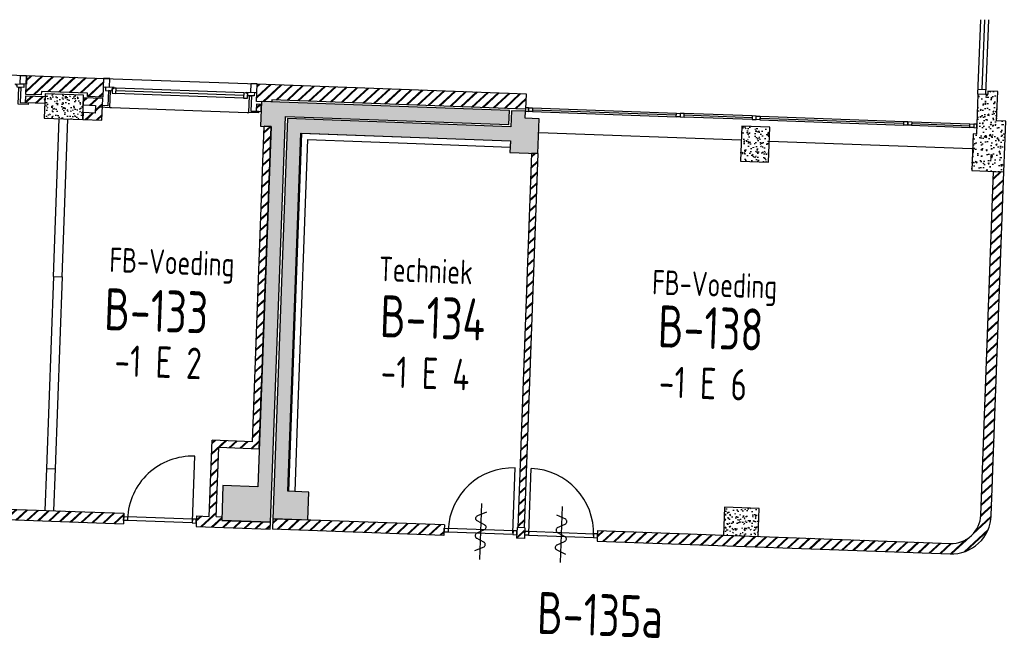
# Model space of a CAD drawing. Header units: millimetres. Extents: x 119024465 to 119292677, y 483022511 to 483148062.
# Tile 100 of 162: x 119115853 to 119129939, y 483088334 to 483097202. Entities that reach past the tile are written whole.
import ezdxf
from ezdxf.enums import TextEntityAlignment as Align

# ---------------------------------------------------------------- set-up
doc = ezdxf.new("R2010")
doc.units = ezdxf.units.MM
doc.header["$LTSCALE"] = 100
doc.layers.get('0').update_dxf_attribs({"linetype": 'CONTINUOUS'})
for name, color, linetype in [('AL21----', 1, 'CONTINUOUS'), ('AL21----_ARC', 8, 'CONTINUOUS'), ('AL22----', 2, 'CONTINUOUS'), ('AL22----_ARC', 8, 'CONTINUOUS'), ('AL28----', 4, 'CONTINUOUS'), ('AL28----_ARC', 8, 'CONTINUOUS'), ('AL31----', 5, 'CONTINUOUS'), ('AL32----', 6, 'CONTINUOUS'), ('BT00----_HOTELNRS', 3, 'CONTINUOUS'), ('BT00----_RUIMTENRS', 7, 'CONTINUOUS'), ('BT00----_TEKST', 1, 'CONTINUOUS'), ('Overlap', 8, 'CONTINUOUS')]:
    doc.layers.add(name, color=color, linetype=linetype)
doc.styles.get("Standard").update_dxf_attribs({"font": 'ISOCP.SHX'})
pattern_1 = [(42.91200747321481, (119019962.2742813, 483024813.6206701), (-74.89618102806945, 80.56402464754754), []), (42.91200747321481, (119019962.8207955, 483024828.6107109), (-74.89618102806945, 80.56402464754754), [])]
pattern_2 = [(47.91200747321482, (119019962.2742813, 483024813.6206701), (181.4829786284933, -22.56626980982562), [19.05, -209.55]), (352.9120074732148, (119019962.2742813, 483024813.6206701), (-28.25841556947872, 192.213838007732), [15.24, -167.64]), (98.3630074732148, (119019977.3978074, 483024811.7401567), (153.2251895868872, 169.6466752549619), [16.19, -178.09]), (44.09620747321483, (119019964.1251427, 483024864.3869415), (269.3672764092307, -51.89098330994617), [28.575, -314.325]), (94.54760747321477, (119019986.5723966, 483024860.0627209), (246.2613818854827, 238.6116259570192), [24.285, -267.135]), (349.0960074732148, (119019964.1251427, 483024864.3869415), (246.2617370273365, 238.6111746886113), [22.86, -251.46]), (18.91200747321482, (119019989.045563, 483024850.7699429), (147.7882449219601, -107.7215982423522), [19.05, -209.55]), (323.9120074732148, (119019989.045563, 483024850.7699429), (68.47175066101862, 181.813962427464), [15.24, -167.64]), (69.36340747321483, (119020001.3611778, 483024841.7931723), (216.2595933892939, 74.09278923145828), [16.19, -178.09]), (35.41200747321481, (119019962.2742813, 483024813.6206701), (6.1672544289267, 84.38636762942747), [0, -165.608, 0, -170.18, 0, -168.275]), (5.412007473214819, (119019962.2742813, 483024813.6206701), (70.42530466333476, 97.67953384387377), [0, -97.028, 0, -161.798, 0, -64.135]), (325.4120074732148, (119019905.6698887, 483024815.6843805), (135.2918473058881, -10.66508593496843), [0, -63.5, 0, -198.12, 0, -262.8899999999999]), (315.4120074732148, (119019880.286753, 483024816.6098112), (148.9572270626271, 20.01262926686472), [0, -82.54999999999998, 0, -131.572, 0, -186.69])]

# ---------------------------------------------------------------- blocks, each defined once
blk = doc.blocks.new('KOLOM')
at = {"layer": 'AL28----', "linetype": 'Continuous'}
for p, q in [((0.5, 0.5), (-0.5, 0.5)), ((-0.5, 0.5), (-0.5, -0.5)), ((0.5, -0.5), (0.5, 0.5)), ((-0.5, -0.5), (0.5, -0.5))]:
    blk.add_line(p, q, dxfattribs=at)
blk = doc.blocks.new('550x350')
at = {"layer": 'AL28----_ARC'}
h = blk.add_hatch(dxfattribs=at)
h.set_pattern_fill('AR-CONC', color=256, style=0)
h.set_pattern_definition([(49.99999999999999, (-57568.72900889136, -77641.3486842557), (182.184668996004, -15.93908553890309), [19.05, -209.55]), (355, (-57568.72900889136, -77641.3486842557), (-35.24282597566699, 191.05664288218), [15.24, -167.64]), (100.451, (-57553.54700889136, -77642.67693425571), (146.9425016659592, 175.1166878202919), [16.19, -178.09]), (46.18420000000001, (-57568.72900889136, -77590.5486842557), (271.0790408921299, -42.04232793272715), [28.575, -314.325]), (96.6356, (-57546.13910889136, -77594.0521842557), (237.4042344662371, 247.4255558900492), [24.285, -267.135]), (351.1840000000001, (-57568.72900889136, -77590.5486842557), (237.4046058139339, 247.4251178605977), [22.86, -251.46]), (21, (-57543.32900889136, -77603.2486842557), (151.6148798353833, -102.2655185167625), [19.05, -209.55]), (326.0000000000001, (-57543.32900889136, -77603.2486842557), (61.80202834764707, 184.1879661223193), [15.24, -167.64]), (71.4514, (-57530.69450889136, -77611.7707842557), (213.4164907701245, 81.92285771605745), [16.19, -178.09]), (37.50000000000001, (-57568.72900889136, -77641.3486842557), (3.088603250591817, 84.55503887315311), [0, -165.608, 0, -170.18, 0, -168.275]), (7.499999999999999, (-57568.72900889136, -77641.3486842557), (66.81966251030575, 100.1805748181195), [0, -97.02799999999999, 0, -161.798, 0, -64.135]), (327.5, (-57625.37100889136, -77641.3486842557), (135.5905951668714, -5.728743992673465), [0, -63.5, 0, -198.12, 0, -262.89]), (317.5, (-57650.77100889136, -77641.3486842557), (148.129181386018, 25.42649103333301), [0, -82.55, 0, -131.572, 0, -186.69])])
h.paths.add_polyline_path([(-275, 175), (-275, -175), (275, -174.9999999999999), (275, 175)])
at = {"layer": 'AL28----', "xscale": 550, "yscale": 350, "zscale": 2600}
blk.add_blockref('KOLOM', (0, 0), dxfattribs=at)
blk = doc.blocks.new('500x400')
at = {"layer": 'AL28----_ARC'}
h = blk.add_hatch(dxfattribs=at)
h.set_pattern_fill('AR-CONC', color=256, style=0)
h.set_pattern_definition([(49.99999999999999, (-104267.0792843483, -69886.70259675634), (182.184668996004, -15.93908553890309), [19.05, -209.55]), (355, (-104267.0792843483, -69886.70259675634), (-35.24282597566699, 191.05664288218), [15.24, -167.64]), (100.451, (-104251.8972843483, -69888.03084675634), (146.9425016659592, 175.1166878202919), [16.19, -178.09]), (46.18420000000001, (-104267.0792843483, -69835.90259675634), (271.0790408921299, -42.04232793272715), [28.575, -314.325]), (96.6356, (-104244.4893843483, -69839.40609675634), (237.4042344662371, 247.4255558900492), [24.285, -267.135]), (351.1840000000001, (-104267.0792843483, -69835.90259675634), (237.4046058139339, 247.4251178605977), [22.86, -251.46]), (21, (-104241.6792843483, -69848.60259675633), (151.6148798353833, -102.2655185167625), [19.05, -209.55]), (326.0000000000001, (-104241.6792843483, -69848.60259675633), (61.80202834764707, 184.1879661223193), [15.24, -167.64]), (71.4514, (-104229.0447843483, -69857.12469675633), (213.4164907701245, 81.92285771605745), [16.19, -178.09]), (37.50000000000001, (-104267.0792843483, -69886.70259675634), (3.088603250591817, 84.55503887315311), [0, -165.608, 0, -170.18, 0, -168.275]), (7.499999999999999, (-104267.0792843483, -69886.70259675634), (66.81966251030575, 100.1805748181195), [0, -97.02799999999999, 0, -161.798, 0, -64.135]), (327.5, (-104323.7212843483, -69886.70259675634), (135.5905951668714, -5.728743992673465), [0, -63.5, 0, -198.12, 0, -262.89]), (317.5, (-104349.1212843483, -69886.70259675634), (148.129181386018, 25.42649103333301), [0, -82.55, 0, -131.572, 0, -186.69])])
h.paths.add_polyline_path([(-250, -200), (250, -200), (250, 200), (-250, 200)])
at = {"layer": 'AL28----', "xscale": 500, "yscale": 400, "zscale": 2600}
blk.add_blockref('KOLOM', (0, 0), dxfattribs=at)
blk = doc.blocks.new('114-31a')
at = {"color": 0, "linetype": 'Continuous'}
for p, q in [((0, 400), (0, -400)), ((-75.22076380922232, 278.9749930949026), (52.90113954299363, 224.7435648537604)), ((-53.78419477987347, 99.46940438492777), (53.34266716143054, 150.8047560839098)), ((-53.34266716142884, 25.53059561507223), (53.34266716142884, -25.53059561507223)), ((-53.34266716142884, -150.2564351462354), (52.9011395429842, -99.46940438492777)), ((-53.78419477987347, -224.195243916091), (74.77923619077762, -278.9116318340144))]:
    blk.add_line(p, q, dxfattribs=at)
for points in [[(74.77923619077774, 187.6370802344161, 0.1085803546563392), (71.06170708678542, 204.5540473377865, 0.1021137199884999), (60.13457525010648, 219.3489430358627, 0.04519307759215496), (52.9011395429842, 224.7435648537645, 0.02457701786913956)], [(53.34266716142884, 150.804756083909, 0.04259042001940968), (60.13457525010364, 155.9252174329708, 0.1021137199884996), (71.06170708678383, 170.720113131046, 0.1085803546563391), (74.77923619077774, 187.6370802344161, 0.1085803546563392)], [(-53.78419477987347, 99.46940438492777, 0.04259042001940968), (-60.57610286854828, 94.34894303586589, 0.1021137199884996), (-71.50323470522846, 79.55404733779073, 0.1085803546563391), (-75.22076380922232, 62.63708023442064, 0.1085803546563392)], [(-75.22076380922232, 62.63708023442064, 0.1085803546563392), (-71.50323470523, 45.7201131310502, 0.1021137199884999), (-60.57610286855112, 30.92521743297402, 0.04519307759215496), (-53.34266716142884, 25.53059561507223, 0.02457701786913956)], [(74.77923619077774, -62.36291976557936, -0.1085803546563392), (71.06170708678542, -79.2798868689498, -0.1021137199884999), (60.13457525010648, -94.07478256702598, -0.04519307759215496), (52.9011395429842, -99.46940438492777, -0.02457701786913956)], [(53.34266716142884, -25.53059561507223, -0.04259042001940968), (60.13457525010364, -30.65105696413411, -0.1021137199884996), (71.06170708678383, -45.44595266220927, -0.1085803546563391), (74.77923619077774, -62.36291976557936, -0.1085803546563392)], [(-75.22076380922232, -187.3629197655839, -0.1085803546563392), (-71.50323470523, -170.4459526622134, -0.1021137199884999), (-60.57610286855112, -155.6510569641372, -0.04519307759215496), (-53.34266716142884, -150.2564351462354, -0.02457701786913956)], [(-53.78419477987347, -224.195243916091, -0.04259042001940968), (-60.57610286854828, -219.0747825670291, -0.1021137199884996), (-71.50323470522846, -204.279886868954, -0.1085803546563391), (-75.22076380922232, -187.3629197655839, -0.1085803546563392)]]:
    blk.add_lwpolyline(points, format="xyb", dxfattribs=at)

msp = doc.modelspace()

# ---------------------------------------------------------------- hatches: boundary and pattern name
at = {"layer": 'AL21----_ARC'}
h = msp.add_hatch(dxfattribs=at)
h.set_pattern_fill('SCHOON', color=256, scale=2, angle=-2.087992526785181, style=0, pattern_type=2)
h.set_pattern_definition(pattern_1)
h.paths.add_polyline_path([(119115943.1788259, 483096132.4233535), (119115953.0160812, 483096402.2440873), (119117052.2857376, 483096362.1663806), (119117042.4484823, 483096092.3456469), (119116822.5945511, 483096100.3611882), (119116824.416265, 483096150.3279908), (119116164.8544711, 483096174.3746147), (119116163.0327572, 483096124.4078121)])
h = msp.add_hatch(dxfattribs=at)
h.set_pattern_fill('SCHOON', color=256, scale=2, angle=-2.087992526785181, style=0, pattern_type=2)
h.set_pattern_definition(pattern_1)
h.paths.add_polyline_path([(119123090.253306, 483095921.8850632), (119119462.6634403, 483096054.1414949), (119119461.5704119, 483096024.1614134), (119119241.7164806, 483096032.1769547), (119119250.8250503, 483096282.0109676), (119123098.2688474, 483096141.7389945)])
h = msp.add_hatch(dxfattribs=at)
h.set_pattern_fill('SCHOON', color=256, scale=2, angle=-2.087992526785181, style=0, pattern_type=2)
h.set_pattern_definition(pattern_1)
h.paths.add_polyline_path([(119115938.8067125, 483096012.5030273), (119115942.4501404, 483096112.4366324), (119116217.2675545, 483096102.4172058), (119116213.6241266, 483096002.4836007)])
h = msp.add_hatch(dxfattribs=at)
h.set_pattern_fill('SCHOON', color=256, scale=2, angle=-2.087992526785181, style=0, pattern_type=2)
h.set_pattern_definition(pattern_1)
h.paths.add_polyline_path([(119116938.1427638, 483095976.0687485), (119116934.1349931, 483095866.1417829), (119116759.2511841, 483095872.5177818), (119116755.6077563, 483095772.5841766), (119117030.4251704, 483095762.5647499), (119117041.7197962, 483096072.3589259), (119116766.9023821, 483096082.3783525), (119116763.2589542, 483095982.4447474)])
h = msp.add_hatch(dxfattribs=at)
h.set_pattern_fill('SCHOON', color=256, scale=2, angle=-2.087992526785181, style=0, pattern_type=2)
h.set_pattern_definition(pattern_1)
h.paths.add_polyline_path([(119119310.2126331, 483095989.6531132), (119119240.2591095, 483095992.2035127), (119119236.6156816, 483095892.2699075), (119119306.5692052, 483095889.719508)])
at = {"layer": 'AL22----_ARC'}
h = msp.add_hatch(dxfattribs=at)
h.set_pattern_fill('SCHOON', color=256, scale=2, angle=-2.087992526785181, style=0, pattern_type=2)
h.set_pattern_definition(pattern_1)
h.paths.add_polyline_path([(119119438.824179, 483089910.9312845), (119119442.4676068, 483090010.8648896), (119118742.9323713, 483090036.3688847), (119118744.7540852, 483090086.3356873), (119118664.8072011, 483090089.2504296), (119118700.877137, 483091078.5931203), (119119280.4920467, 483091057.4612387), (119119448.8184144, 483095674.3937954), (119119348.8848093, 483095678.0372233), (119119184.2018695, 483091161.0382717), (119118604.5869597, 483091182.1701533), (119118564.873596, 483090092.8938575), (119118382.0203359, 483090099.5604103), (119118376.5551941, 483089949.6600027)])
h = msp.add_hatch(dxfattribs=at)
h.set_pattern_fill('SCHOON', color=256, scale=2, angle=-2.087992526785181, style=0, pattern_type=2)
h.set_pattern_definition(pattern_1)
h.paths.add_polyline_path([(119123267.1669207, 483095285.0164952), (119123177.2266761, 483095288.2955803), (119123147.3505676, 483094468.8400183), (119122976.4738004, 483089781.9539379), (119123066.4140451, 483089778.6748528), (119123234.0117271, 483094375.6206886)])
h = msp.add_hatch(dxfattribs=at)
h.set_pattern_fill('SCHOON', color=256, scale=2, angle=-2.087992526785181, style=0, pattern_type=2)
h.set_pattern_definition(pattern_1)
edge = h.paths.add_edge_path()
edge.add_line((119129782.2550264, 483095031.4756207), (119129932.1554341, 483095026.0104789))
edge.add_line((119129932.1554341, 483095026.0104789), (119129752.7530458, 483090105.279763))
edge.add_arc((119129183.1314965, 483090126.0473019), 570, 267.9120074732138, 357.91200747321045, ccw=False)
edge.add_line((119129162.3639577, 483089556.4257526), (119124115.8877309, 483089740.4126319))
edge.add_line((119124115.8877309, 483089740.4126319), (119124121.3528727, 483089890.3130396))
edge.add_line((119124121.3528727, 483089890.3130395), (119129167.8290995, 483089706.3261603))
edge.add_arc((119129183.1314965, 483090126.0473019), 420, 267.9120074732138, 357.9120074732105)
edge.add_line((119129602.8526381, 483090110.7449049), (119129782.2550264, 483095031.4756207))
h = msp.add_hatch(dxfattribs=at)
h.set_pattern_fill('SCHOON', color=256, scale=2, angle=-2.087992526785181, style=0, pattern_type=2)
h.set_pattern_definition(pattern_1)
h.paths.add_polyline_path([(119117342.7108426, 483090137.4520603), (119117337.2457008, 483089987.5516525), (119115203.6443301, 483090065.3395267), (119115209.1094718, 483090215.2399343)])
h = msp.add_hatch(dxfattribs=at)
h.set_pattern_fill('SCHOON', color=256, scale=2, angle=-2.087992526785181, style=0, pattern_type=2)
h.set_pattern_definition(pattern_1)
h.paths.add_polyline_path([(119121928.8425876, 483089970.2486433), (119121677.3309186, 483089979.418378), (119121582.7939596, 483089982.8650523), (119121356.8277131, 483089991.1034394), (119121255.3735159, 483089994.8023058), (119121179.2827212, 483089997.576461), (119121075.5229737, 483090001.3593842), (119119474.2694023, 483090059.7386639), (119119468.8042605, 483089909.8382562), (119121923.3774458, 483089820.3482357)])
at = {"layer": 'AL28----_ARC'}
h = msp.add_hatch(dxfattribs=at)
h.set_pattern_fill('AR-CONC', color=256, angle=-2.087992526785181, style=0)
h.set_pattern_definition([(47.91200747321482, (119019962.2742813, 483024813.6206701), (181.4829786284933, -22.56626980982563), [19.05, -209.55]), (352.9120074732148, (119019962.2742813, 483024813.6206701), (-28.25841556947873, 192.213838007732), [15.24, -167.64]), (98.3630074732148, (119019977.3978074, 483024811.7401567), (153.2251895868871, 169.6466752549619), [16.19, -178.09]), (44.09620747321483, (119019964.1251427, 483024864.3869415), (269.3672764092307, -51.89098330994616), [28.575, -314.325]), (94.54760747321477, (119019986.5723966, 483024860.0627209), (246.2613818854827, 238.6116259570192), [24.285, -267.135]), (349.0960074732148, (119019964.1251427, 483024864.3869415), (246.2617370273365, 238.6111746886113), [22.86, -251.46]), (18.91200747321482, (119019989.045563, 483024850.7699429), (147.7882449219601, -107.7215982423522), [19.05, -209.55]), (323.9120074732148, (119019989.045563, 483024850.7699429), (68.4717506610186, 181.813962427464), [15.24, -167.64]), (69.36340747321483, (119020001.3611778, 483024841.7931723), (216.2595933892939, 74.0927892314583), [16.19, -178.09]), (35.41200747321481, (119019962.2742813, 483024813.6206701), (6.1672544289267, 84.38636762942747), [0, -165.608, 0, -170.18, 0, -168.275]), (5.412007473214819, (119019962.2742813, 483024813.6206701), (70.42530466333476, 97.67953384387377), [0, -97.02799999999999, 0, -161.798, 0, -64.135]), (325.4120074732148, (119019905.6698887, 483024815.6843805), (135.291847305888, -10.66508593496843), [0, -63.5, 0, -198.12, 0, -262.8899999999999]), (315.4120074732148, (119019880.286753, 483024816.6098112), (148.9572270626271, 20.01262926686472), [0, -82.54999999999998, 0, -131.572, 0, -186.69])])
h.paths.add_polyline_path([(119129958.5702865, 483095750.5291161), (119129828.6565998, 483095755.2655723), (119129843.9589968, 483096174.9867139), (119129704.0519497, 483096180.0875129), (119129702.26667, 483096131.1200468), (119129562.3596229, 483096136.2208458), (119129541.5556497, 483095565.5999601), (119129491.5888471, 483095567.421674), (119129472.4608508, 483095042.7702472), (119129932.1554344, 483095026.0104789)])
h = msp.add_hatch(dxfattribs=at)
h.set_pattern_fill('AR-CONC', color=256, angle=-2.087992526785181, style=0)
h.set_pattern_definition(pattern_2)
h.paths.add_polyline_path([(119119448.8184144, 483095674.3937954), (119119260.8175362, 483090517.819771), (119118761.1495106, 483090536.0369103), (119118742.9323713, 483090036.3688847), (119119442.4676068, 483090010.8648896), (119119654.1507661, 483095817.0073474), (119122852.0261302, 483095700.4176555), (119122859.3129859, 483095900.2848658), (119119311.6700042, 483096029.6265551), (119119298.9180067, 483095679.8589373)])
h = msp.add_hatch(dxfattribs=at)
h.set_pattern_fill('AR-CONC', color=256, angle=-2.087992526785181, style=0)
h.set_pattern_definition(pattern_2)
h.paths.add_polyline_path([(119119973.937428, 483090041.5215245), (119119988.5111394, 483090441.255945), (119119688.710324, 483090452.1862286), (119119875.6181738, 483095578.7801715), (119122873.6263276, 483095469.4773354), (119122867.4325002, 483095299.5902067), (119123267.1669207, 483095285.0164952), (119123285.3840601, 483095784.6845208), (119123085.5168498, 483095791.9713765), (119123089.1602777, 483095891.9049817), (119122889.2930674, 483095899.1918374), (119122880.9131833, 483095669.3445457), (119119683.0378193, 483095785.9342375), (119119474.2694023, 483090059.7386639)])

# ---------------------------------------------------------------- linework, layer by layer
at = {"layer": 'AL21----'}
for p, q in [((119117142.2415344, 483095947.6136643), (119117167.2249357, 483095946.7028074)), ((119119105.9368751, 483095876.0203067), (119119130.9202764, 483095875.1094498)), ((119123133.9534421, 483095940.3051098), (119123132.1317282, 483095890.3383073)), ((119129503.7214328, 483095708.0730173), (119129501.8997189, 483095658.1062148))]:
    msp.add_line(p, q, dxfattribs=at)
for points in [[(119115943.1788259, 483096132.4233535), (119115953.0160812, 483096402.2440873), (119117052.2857376, 483096362.1663806), (119117042.4484823, 483096092.3456469), (119116822.5945511, 483096100.3611882), (119116824.416265, 483096150.3279908), (119116164.8544711, 483096174.3746147), (119116163.0327572, 483096124.4078121)], [(119123090.253306, 483095921.8850632), (119119462.6634403, 483096054.1414949), (119119461.5704119, 483096024.1614134), (119119241.7164806, 483096032.1769547), (119119250.8250503, 483096282.0109676), (119123098.2688474, 483096141.7389945), (119123090.253306, 483095921.8850632)], [(119115938.8067125, 483096012.5030273), (119115942.4501404, 483096112.4366324), (119116217.2675545, 483096102.4172058), (119116213.6241266, 483096002.4836007), (119115938.8067125, 483096012.5030273)], [(119119310.2126331, 483095989.6531132), (119119240.2591095, 483095992.2035127), (119119236.6156816, 483095892.2699075), (119119306.5692052, 483095889.719508)]]:
    msp.add_lwpolyline(points, close=True, dxfattribs=at)
msp.add_lwpolyline([(119116938.1427638, 483095976.0687485), (119116934.1349931, 483095866.1417829), (119116759.2511841, 483095872.5177818), (119116755.6077563, 483095772.5841766), (119117030.4251704, 483095762.5647499), (119117030.4251704, 483095762.5647499), (119117041.7197962, 483096072.3589259), (119116766.9023821, 483096082.3783525), (119116763.2589542, 483095982.4447474), (119116938.1427638, 483095976.0687485)], dxfattribs=at)
at = {"layer": 'AL22----'}
for p, q in [((119116335.5100426, 483093526.9300037), (119116417.8321707, 483095784.8989628)), ((119116461.4263851, 483093522.3392846), (119116543.7485131, 483095780.3082438)), ((119119184.2018695, 483091161.0382717), (119119348.8848093, 483095678.0372233)), ((119119280.4920467, 483091057.4612387), (119119448.8184144, 483095674.3937954)), ((119119448.8184144, 483095674.3937954), (119119348.8848093, 483095678.0372233)), ((119119885.6115343, 483095578.4158288), (119119698.7036846, 483090451.8218859)), ((119119885.6115343, 483095578.4158288), (119122873.6263276, 483095469.4773354)), ((119119972.2726939, 483095485.196499), (119119834.1867776, 483091697.7128648)), ((119119972.2726939, 483095485.196499), (119121526.9623489, 483095428.5148692)), ((119122873.6263276, 483095469.4773354), (119122870.3472425, 483095379.5370908)), ((119121526.9623489, 483095428.5148692), (119122870.3472425, 483095379.5370908)), ((119123177.2266761, 483095288.2955803), (119123144.0714825, 483094378.8997737)), ((119123267.1669207, 483095285.0164952), (119123177.2266761, 483095288.2955803)), ((119123267.1669207, 483095285.0164952), (119123234.0117271, 483094375.6206886)), ((119129602.8526381, 483090110.7449049), (119129782.2550264, 483095031.4756207)), ((119129752.7530458, 483090105.279763), (119129932.1554341, 483095026.0104789)), ((119129782.2550264, 483095031.4756207), (119129932.1554341, 483095026.0104789)), ((119123144.0714825, 483094378.8997737), (119122981.9389422, 483089931.8543456)), ((119123234.0117271, 483094375.6206885), (119123071.8791869, 483089928.5752606)), ((119116335.5100426, 483093526.9300038), (119116235.3156028, 483090778.7511079)), ((119116335.5100426, 483093526.9300037), (119116461.4263851, 483093522.3392846)), ((119116461.4263851, 483093522.3392847), (119116361.2321186, 483090774.1651436)), ((119119834.1867776, 483091697.7128648), (119119788.6439292, 483090448.5428007)), ((119118564.873596, 483090092.8938575), (119118604.5869597, 483091182.1701533)), ((119119184.2018695, 483091161.0382717), (119118604.5869597, 483091182.1701533)), ((119118664.8072011, 483090089.2504296), (119118700.877137, 483091078.5931203)), ((119119280.4920467, 483091057.4612387), (119118700.877137, 483091078.5931203)), ((119116235.3157762, 483090778.7558628), (119116213.4377292, 483090178.6747905)), ((119116235.3157762, 483090778.7558628), (119116361.2321186, 483090774.1651437)), ((119116361.2321186, 483090774.1651437), (119116339.354245, 483090174.0888262)), ((119119788.6439292, 483090448.5428007), (119119698.7036846, 483090451.8218859)), ((119115209.1094718, 483090215.2399343), (119117342.7108426, 483090137.4520603)), ((119117342.7108426, 483090137.4520603), (119117337.2457008, 483089987.5516525)), ((119118382.0203359, 483090099.5604103), (119118376.5551941, 483089949.6600027)), ((119118382.0203359, 483090099.5604103), (119118564.873596, 483090092.8938575)), ((119118664.8072011, 483090089.2504296), (119118744.7540852, 483090086.3356873)), ((119118744.7540852, 483090086.3356873), (119118742.9323713, 483090036.3688847)), ((119115203.6443301, 483090065.3395267), (119117337.2457008, 483089987.5516525)), ((119118376.5551941, 483089949.6600027), (119119438.824179, 483089910.9312845)), ((119119442.4676068, 483090010.8648896), (119118742.9323713, 483090036.3688847)), ((119119438.824179, 483089910.9312845), (119119442.4676068, 483090010.8648896)), ((119119474.2694023, 483090059.7386639), (119119468.8042605, 483089909.8382562)), ((119121928.8425876, 483089970.2486433), (119119474.2694023, 483090059.7386639)), ((119121928.8425876, 483089970.2486433), (119121923.3774458, 483089820.3482357)), ((119121923.3774458, 483089820.3482357), (119119468.8042605, 483089909.8382562)), ((119122968.1520809, 483089932.3569936), (119122962.6869391, 483089782.4565859)), ((119123082.0433794, 483089928.2046894), (119122968.1520809, 483089932.3569937)), ((119123082.0433794, 483089928.2046894), (119123076.5782376, 483089778.3042818)), ((119124121.3528727, 483089890.3130395), (119124115.8877309, 483089740.4126319)), ((119124121.3528727, 483089890.3130395), (119129167.8290995, 483089706.3261604)), ((119123076.5782376, 483089778.3042818), (119122962.6869391, 483089782.456586)), ((119124115.8877309, 483089740.4126319), (119129162.3639577, 483089556.4257526))]:
    msp.add_line(p, q, dxfattribs=at)
for radius in [570, 420]:
    msp.add_arc((119129183.1314965, 483090126.0473019), radius, 267.9120074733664, 357.9120074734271, dxfattribs=at)
at = {"layer": 'AL28----'}
msp.add_lwpolyline([(119129958.5702865, 483095750.5291161), (119129828.6565998, 483095755.2655723), (119129843.9589968, 483096174.9867139), (119129704.0519497, 483096180.0875129), (119129702.26667, 483096131.1200468), (119129562.3596229, 483096136.2208458), (119129541.5556497, 483095565.5999601), (119129491.5888471, 483095567.421674), (119129472.4608508, 483095042.7702472), (119129932.1554344, 483095026.0104789)], close=True, dxfattribs=at)
for points in [[(119119448.8184144, 483095674.3937954), (119119260.8175362, 483090517.819771), (119118761.1495106, 483090536.0369103), (119118742.9323713, 483090036.3688847), (119119442.4676068, 483090010.8648896), (119119654.1507661, 483095817.0073474), (119122852.0261302, 483095700.4176555), (119122859.3129859, 483095900.2848658), (119119311.6700042, 483096029.6265551), (119119298.9180067, 483095679.8589373), (119119448.8184144, 483095674.3937954)], [(119119973.937428, 483090041.5215245), (119119988.5111394, 483090441.255945), (119119688.710324, 483090452.1862286), (119119875.6181738, 483095578.7801715), (119122873.6263276, 483095469.4773354), (119122867.4325002, 483095299.5902067), (119123267.1669207, 483095285.0164952), (119123285.3840601, 483095784.6845208), (119123085.5168498, 483095791.9713765), (119123089.1602777, 483095891.9049817), (119122889.2930674, 483095899.1918374), (119122880.9131833, 483095669.3445457), (119119683.0378193, 483095785.9342375), (119119474.2694023, 483090059.7386639), (119119973.937428, 483090041.5215245)]]:
    msp.add_lwpolyline(points, dxfattribs=at)
at = {"layer": 'AL31----'}
for p, q in [((119113754.4767684, 483096482.3995004), (119115953.0160812, 483096402.2440873)), ((119117052.2857376, 483096362.1663806), (119119250.8250503, 483096282.0109676)), ((119117177.2807966, 483096222.5195576), (119117174.6210943, 483096149.5680258)), ((119117174.6210943, 483096149.5680258), (119117230.5839131, 483096147.5277062)), ((119117233.2436155, 483096220.4792379), (119117177.2807966, 483096222.5195576)), ((119117230.5839131, 483096147.5277062), (119117233.2436155, 483096220.4792379)), ((119119057.3702148, 483096080.9258448), (119117230.5839131, 483096147.5277062)), ((119119058.700066, 483096117.4016106), (119117231.9137643, 483096184.0034721)), ((119119060.0299172, 483096153.8773766), (119117233.2436155, 483096220.4792379)), ((119119060.0299172, 483096153.8773765), (119119057.3702148, 483096080.9258447)), ((119119115.992736, 483096151.8370569), (119119060.0299172, 483096153.8773765)), ((119119113.3330337, 483096078.8855251), (119119115.992736, 483096151.8370569)), ((119119057.3702148, 483096080.9258447), (119119113.3330337, 483096078.8855251)), ((119117167.2249357, 483095946.7028074), (119119105.9368751, 483095876.0203067)), ((119123132.1317282, 483095890.3383073), (119123133.9534421, 483095940.3051098)), ((119123188.094547, 483095888.2979876), (119123132.1317282, 483095890.3383073)), ((119123133.9534421, 483095940.3051098), (119123189.916261, 483095938.2647902)), ((119123189.916261, 483095938.2647902), (119123188.094547, 483095888.2979876)), ((119123188.094547, 483095888.2979876), (119125246.0605886, 483095813.2676631)), ((119123189.005404, 483095913.2813889), (119125246.9714455, 483095838.2510643)), ((119123189.916261, 483095938.2647902), (119125247.8823025, 483095863.2344657)), ((119125246.0605886, 483095813.2676631), (119125247.8823025, 483095863.2344657)), ((119125247.8823025, 483095863.2344657), (119125303.8451214, 483095861.194146)), ((119125303.8451214, 483095861.194146), (119125302.0234074, 483095811.2273434)), ((119125303.8451214, 483095861.194146), (119125302.0234074, 483095811.2273434)), ((119125359.8079402, 483095859.1538264), (119125303.8451214, 483095861.194146)), ((119125357.9862263, 483095809.1870238), (119125359.8079402, 483095859.1538264)), ((119126332.8281422, 483095823.6789837), (119125359.8079402, 483095859.1538264)), ((119125302.0234074, 483095811.2273434), (119125246.0605886, 483095813.2676631)), ((119125302.0234074, 483095811.2273434), (119125357.9862263, 483095809.1870238)), ((119126331.0064282, 483095773.7121812), (119125357.9862263, 483095809.1870238)), ((119126331.9172852, 483095798.6955824), (119125358.8970833, 483095834.1704251)), ((119126332.8281422, 483095823.6789837), (119126331.0064282, 483095773.7121812)), ((119126331.0064282, 483095773.7121812), (119126386.9692471, 483095771.6718615)), ((119126388.790961, 483095821.6386641), (119126332.8281422, 483095823.6789837)), ((119126386.9692471, 483095771.6718615), (119126388.790961, 483095821.6386641)), ((119126386.9692471, 483095771.6718615), (119126388.790961, 483095821.6386641)), ((119126442.932066, 483095769.6315418), (119126386.9692471, 483095771.6718615)), ((119126388.790961, 483095821.6386641), (119126444.7537799, 483095819.5983444)), ((119126444.7537799, 483095819.5983444), (119126442.932066, 483095769.6315418)), ((119126442.932066, 483095769.6315418), (119128500.8981075, 483095694.6012173)), ((119126443.8429229, 483095794.6149432), (119128501.8089645, 483095719.5846186)), ((119126444.7537799, 483095819.5983444), (119128502.7198214, 483095744.5680199)), ((119128500.8981075, 483095694.6012173), (119128502.7198214, 483095744.5680199)), ((119128502.7198214, 483095744.5680199), (119128558.6826403, 483095742.5277002)), ((119128556.8609264, 483095692.5608976), (119128558.6826403, 483095742.5277001)), ((119128558.6826403, 483095742.5277002), (119128556.8609264, 483095692.5608977)), ((119128558.6826403, 483095742.5277001), (119128614.6454592, 483095740.4873806)), ((119128614.6454592, 483095740.4873806), (119128612.8237453, 483095690.520578)), ((119128614.6454592, 483095740.4873806), (119129447.7586139, 483095710.1133369)), ((119126176.171753, 483095479.1579023), (119123278.0972043, 483095584.8173106)), ((119128556.8609264, 483095692.5608977), (119128500.8981075, 483095694.6012173)), ((119128612.8237453, 483095690.520578), (119128556.8609264, 483095692.5608976)), ((119128612.8237453, 483095690.520578), (119129445.9369, 483095660.1465343)), ((119128613.7346022, 483095715.5039793), (119129446.847757, 483095685.1299356)), ((119129445.9369, 483095660.1465343), (119129447.7586139, 483095710.1133369)), ((119129501.8997189, 483095658.1062148), (119129445.9369, 483095660.1465343)), ((119129447.7586139, 483095710.1133369), (119129503.7214328, 483095708.0730172)), ((119129503.7214328, 483095708.0730172), (119129501.8997189, 483095658.1062148)), ((119126575.9061735, 483095464.5841908), (119129473.9807221, 483095358.9247826))]:
    msp.add_line(p, q, dxfattribs=at)
for points in [[(119115816.7992643, 483096234.0954067), (119115817.8922927, 483096264.0754882), (119115804.900924, 483096264.5491338), (119115805.1923983, 483096272.5438222), (119115793.2003656, 483096272.9810336), (119115793.637577, 483096284.9730662), (119115913.5579031, 483096280.6009527), (119115911.7361892, 483096230.6341501), (119115816.7992643, 483096234.0954067)], [(119117175.896294, 483096184.5447876), (119117176.9893224, 483096214.5248691), (119117189.980691, 483096214.0512235), (119117190.2721653, 483096222.045912), (119117202.2641979, 483096221.6087006), (119117202.7014093, 483096233.6007332), (119117082.7810831, 483096237.9728466), (119117080.9593692, 483096188.0060441), (119117175.896294, 483096184.5447876)], [(119119114.6082335, 483096113.8622869), (119119115.7012618, 483096143.8423684), (119119102.7098931, 483096144.3160141), (119119103.0013674, 483096152.3107024), (119119091.0093348, 483096152.7479138), (119119091.4465461, 483096164.7399464), (119119211.3668723, 483096160.367833), (119119209.5451583, 483096110.4010305), (119119114.6082335, 483096113.8622869)]]:
    msp.add_lwpolyline(points, dxfattribs=at)
for points in [[(119115948.5346649, 483096279.325753), (119115858.5944203, 483096282.604838), (119115863.0758366, 483096405.5231724), (119115953.0160812, 483096402.2440873)], [(119117047.8043213, 483096239.2480464), (119117137.7445659, 483096235.9689613), (119117142.2259822, 483096358.8872957), (119117052.2857376, 483096362.1663806)], [(119119156.4033894, 483096162.3717183), (119119246.343634, 483096159.0926332), (119119250.8250503, 483096282.0109676), (119119160.8848057, 483096285.2900527)], [(119115869.764075, 483096232.1643898), (119115861.8578366, 483096015.3084668), (119115973.7834743, 483096011.2278275), (119115973.0183544, 483095990.2417705), (119115833.1113073, 483095995.3425695), (119115841.7826656, 483096233.1845497)], [(119117122.9314833, 483096186.4758043), (119117115.0252448, 483095969.6198813), (119117003.0996071, 483095973.7005205), (119117002.3344872, 483095952.7144634), (119117142.2415344, 483095947.6136643), (119117150.9128927, 483096185.4556445)], [(119119167.5730442, 483096111.9312701), (119119159.6668057, 483095895.075347), (119119271.5924434, 483095890.9947078), (119119270.8273236, 483095870.0086507), (119119130.9202764, 483095875.1094498), (119119139.5916347, 483096112.9514299)], [(119123089.160278, 483095891.9049813), (119123132.1317282, 483095890.3383073), (119123133.9534421, 483095940.3051098), (119123090.9819919, 483095941.8717838)], [(119129501.8997189, 483095658.1062148), (119129544.8711691, 483095656.5395408), (119129546.692883, 483095706.5063434), (119129503.7214328, 483095708.0730173)]]:
    msp.add_lwpolyline(points, close=True, dxfattribs=at)
at = {"layer": 'AL32----'}
for p, q in [((119118323.3249461, 483090026.6505262), (119118357.1359568, 483090954.0343817)), ((119122909.4566911, 483089859.4471094), (119122943.2677017, 483090786.830965)), ((119123135.2736274, 483089851.214166), (119123169.084638, 483090778.5980216)), ((119117338.9581119, 483090034.520447), (119117340.9984315, 483090090.4832658)), ((119117340.9984315, 483090090.4832658), (119117396.9612504, 483090088.4429462)), ((119117396.9612504, 483090088.4429462), (119117394.9209308, 483090032.4801273)), ((119118324.3451059, 483090054.6319356), (119117396.9612504, 483090088.4429462)), ((119117394.9209308, 483090032.4801273), (119117338.9581119, 483090034.520447)), ((119118322.3047863, 483089998.6691166), (119117394.9209308, 483090032.4801273)), ((119118324.3451059, 483090054.6319356), (119118322.3047863, 483089998.6691166)), ((119118322.3047863, 483089998.6691166), (119118378.2676052, 483089996.6287971)), ((119118380.3079248, 483090052.5916159), (119118324.3451059, 483090054.6319356)), ((119118378.2676052, 483089996.6287971), (119118380.3079248, 483090052.5916159)), ((119121925.0898569, 483089867.3170301), (119121927.1301765, 483089923.2798489)), ((119121981.0526758, 483089865.2767105), (119121925.0898569, 483089867.3170301)), ((119121927.1301765, 483089923.2798489), (119121983.0929954, 483089921.2395294)), ((119121983.0929954, 483089921.2395294), (119121981.0526758, 483089865.2767105)), ((119122908.4365314, 483089831.4657), (119121981.0526758, 483089865.2767105)), ((119122910.4768509, 483089887.4285188), (119121983.0929954, 483089921.2395294)), ((119122910.4768509, 483089887.4285188), (119122908.4365314, 483089831.4657)), ((119122908.4365314, 483089831.4657), (119122964.3993502, 483089829.4253803)), ((119122966.4396698, 483089885.3881992), (119122910.4768509, 483089887.4285188)), ((119122964.3993502, 483089829.4253803), (119122966.4396698, 483089885.3881992)), ((119123078.2906487, 483089825.2730762), (119123080.3309683, 483089881.235895)), ((119123134.2534676, 483089823.2327566), (119123078.2906487, 483089825.2730762)), ((119123080.3309683, 483089881.235895), (119123136.2937872, 483089879.1955754)), ((119123136.2937872, 483089879.1955754), (119123134.2534676, 483089823.2327566)), ((119123134.2534676, 483089823.2327566), (119124061.6373232, 483089789.4217458)), ((119123136.2937872, 483089879.1955754), (119124063.6776428, 483089845.3845648)), ((119124063.6776428, 483089845.3845648), (119124061.6373232, 483089789.4217458)), ((119124119.6404616, 483089843.3442451), (119124063.6776428, 483089845.3845648)), ((119124117.600142, 483089787.3814263), (119124119.6404616, 483089843.3442451)), ((119124061.6373232, 483089789.4217458), (119124117.600142, 483089787.3814263))]:
    msp.add_line(p, q, dxfattribs=at)
for centre, radius, start, end in [((119118323.3249461, 483090026.6505262), 927.9999999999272, 87.91200707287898, 177.912007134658), ((119122909.4566911, 483089859.4471094), 928.0000000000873, 87.91200837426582, 177.9120078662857), ((119123135.2736274, 483089851.214166), 928.0000000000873, 357.912007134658, 87.91200707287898)]:
    msp.add_arc(centre, radius, start, end, dxfattribs=at)
at = {"layer": 'Overlap'}
for p, q in [((119129562.3596229, 483096136.2208458), (119129601.2232054, 483097202.1889586)), ((119129621.7628742, 483096201.0996073), (119129658.1853603, 483097200.1122048)), ((119129676.2839324, 483096132.067338), (119129715.1475152, 483097198.0354508)), ((119129678.7250291, 483096199.0228534), (119129564.8007192, 483096203.1763613)), ((119129676.2839324, 483096132.067338), (119129562.3596229, 483096136.2208458))]:
    msp.add_line(p, q, dxfattribs=at)

# ---------------------------------------------------------------- block references
at = {"layer": 'AL28----'}
for name, p, rotation in [('550x350', (119116487.1663406, 483095957.487412), 357.9120074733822), ('500x400', (119126374.2172493, 483095421.904244), 267.9120074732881), ('500x400', (119126177.1078015, 483090015.4962068), 357.9120074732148)]:
    msp.add_blockref(name, p, dxfattribs=dict(at, rotation=rotation))
at = {"layer": 'AL32----', "xscale": -1, "rotation": 357.9120074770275}
msp.add_blockref('114-31a', (119122445.7647634, 483089876.3526146), dxfattribs=at)
at = {"layer": 'AL32----', "rotation": 357.9120074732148}
msp.add_blockref('114-31a', (119123598.9655552, 483089834.3086606), dxfattribs=at)

# ---------------------------------------------------------------- texts
at = {"layer": 'BT00----_HOTELNRS', "width": 0.8}
for s, p in [('-1 E 2', (119117826.1802017, 483092078.062326)), ('-1 E 4', (119121645.8571442, 483091917.4396088)), ('-1 E 6', (119125621.0303718, 483091772.5108144))]:
    msp.add_text(s, height=449.9999999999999, rotation=357.9091074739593, dxfattribs=at).set_placement(p, align=Align.CENTER)
at = {"layer": 'BT00----_RUIMTENRS', "width": 0.8}
for s, p in [('B-133', (119117055.7764139, 483092761.7002035)), ('B-134', (119121000.248803, 483092661.8799128)), ('B-138', (119124975.4220306, 483092516.9511184)), ('B-135a', (119123247.8630548, 483088414.6905894))]:
    msp.add_text(s, height=599.9999999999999, rotation=357.9091074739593, dxfattribs=at).set_placement(p)
at = {"layer": 'BT00----_TEKST', "width": 0.8}
for s, p in [('FB-Voeding', (119117132.4364017, 483093591.99701)), ('Techniek', (119120988.4227942, 483093462.5283771)), ('FB-Voeding', (119124896.3775776, 483093271.3462517))]:
    msp.add_text(s, height=349.9999999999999, rotation=357.9091074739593, dxfattribs=at).set_placement(p)

doc.saveas('drawing.dxf')
